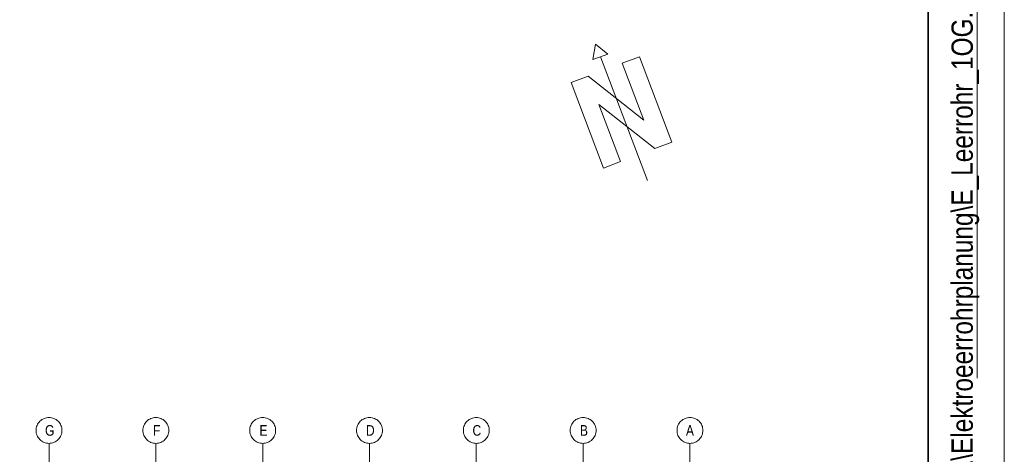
# Model space of a CAD drawing. Extents: x -620 to 300, y 62 to 1107.
# Tile 46 of 256: x 236 to 300, y 280 to 308. Entities that reach past the tile are written whole.
import ezdxf
from ezdxf.lldxf.tags import DXFTag

# ---------------------------------------------------------------- set-up
doc = ezdxf.new("R2010")
doc.units = 0
doc.layers.get('0').update_dxf_attribs({"lineweight": 35})
for name, color, linetype, lineweight in [('iwb_Plankopf Linie', 7, 'Continuous', 13), ('iwb_Plankopf Rahmen', 7, 'Continuous', 35), ('iwb_Plankopf Text', 7, 'Continuous', 18), ('PK_LP_Achsen', 7, 'STRICHPUNKT2', 5)]:
    doc.layers.add(name, color=color, linetype=linetype, lineweight=lineweight)
doc.layers.add('iwb_Plankopf_Nordpfeil_20-82 Grad', color=3, linetype='Continuous', lineweight=18, true_color=0x00ff00)
doc.layers.add('PK_LP_T04', color=5, linetype='Continuous', lineweight=9, true_color=0x0000ff)
doc.styles.get("Standard").update_dxf_attribs({"font": 'ARIALN.TTF'})
tags = doc.linetypes.add('STRICHPUNKT2', pattern=[12.7, 6.35, -3.175, 0, -3.175]).pattern_tags.tags
tags[10:11] = [DXFTag(74, 4), DXFTag(75, 0), DXFTag(340, '0'), DXFTag(46, 0.0), DXFTag(50, 0.0), DXFTag(44, 0.0), DXFTag(45, 0.0)]
tags[8:9] = [DXFTag(74, 4), DXFTag(75, 0), DXFTag(340, '0'), DXFTag(46, 0.0), DXFTag(50, 0.0), DXFTag(44, 0.0), DXFTag(45, 0.0)]
tags[6:7] = [DXFTag(74, 4), DXFTag(75, 0), DXFTag(340, '0'), DXFTag(46, 0.0), DXFTag(50, 0.0), DXFTag(44, 0.0), DXFTag(45, 0.0)]
tags[4:5] = [DXFTag(74, 4), DXFTag(75, 0), DXFTag(340, '0'), DXFTag(46, 0.0), DXFTag(50, 0.0), DXFTag(44, 0.0), DXFTag(45, 0.0)]

# ---------------------------------------------------------------- blocks, each defined once
blk = doc.blocks.new('Blockreferenz-A06G9FR58I')
at = {"layer": 'PK_LP_Achsen', "linetype": 'ByBlock', "ltscale": 0.13}
for p, q in [((236.986, 281.797), (237.042, 281.859)), ((237.042, 281.859), (237.103, 281.915)), ((237.103, 281.915), (237.17, 281.964)), ((237.17, 281.964), (237.242, 282.007)), ((237.242, 282.007), (237.317, 282.043)), ((237.317, 282.043), (237.396, 282.071)), ((237.396, 282.071), (237.477, 282.091)), ((237.477, 282.091), (237.559, 282.103)), ((237.559, 282.103), (237.643, 282.108)), ((237.643, 282.108), (237.726, 282.103)), ((237.726, 282.103), (237.809, 282.091)), ((237.809, 282.091), (237.889, 282.071)), ((237.889, 282.071), (237.968, 282.043)), ((237.968, 282.043), (238.043, 282.007)), ((238.043, 282.007), (238.115, 281.964)), ((238.115, 281.964), (238.182, 281.915)), ((238.182, 281.915), (238.244, 281.859)), ((238.244, 281.859), (238.3, 281.797)), ((243.998, 281.797), (244.054, 281.859)), ((244.054, 281.859), (244.116, 281.915)), ((244.116, 281.915), (244.183, 281.964)), ((244.183, 281.964), (244.255, 282.007)), ((244.255, 282.007), (244.33, 282.043)), ((244.33, 282.043), (244.408, 282.071)), ((244.408, 282.071), (244.489, 282.091)), ((244.489, 282.091), (244.572, 282.103)), ((244.572, 282.103), (244.655, 282.108)), ((244.655, 282.108), (244.739, 282.103)), ((244.739, 282.103), (244.821, 282.091)), ((244.821, 282.091), (244.902, 282.071)), ((244.902, 282.071), (244.98, 282.043)), ((244.98, 282.043), (245.056, 282.007)), ((245.056, 282.007), (245.127, 281.964)), ((245.127, 281.964), (245.194, 281.915)), ((245.194, 281.915), (245.256, 281.859)), ((245.256, 281.859), (245.312, 281.797)), ((251.011, 281.797), (251.067, 281.859)), ((251.067, 281.859), (251.128, 281.915)), ((251.128, 281.915), (251.195, 281.964)), ((251.195, 281.964), (251.267, 282.007)), ((251.267, 282.007), (251.342, 282.043)), ((251.342, 282.043), (251.421, 282.071)), ((251.421, 282.071), (251.502, 282.091)), ((251.502, 282.091), (251.584, 282.103)), ((251.584, 282.103), (251.668, 282.108)), ((251.668, 282.108), (251.751, 282.103)), ((251.751, 282.103), (251.834, 282.091)), ((251.834, 282.091), (251.914, 282.071)), ((251.914, 282.071), (251.993, 282.043)), ((251.993, 282.043), (252.068, 282.007)), ((252.068, 282.007), (252.14, 281.964)), ((252.14, 281.964), (252.207, 281.915)), ((252.207, 281.915), (252.269, 281.859)), ((252.269, 281.859), (252.325, 281.797)), ((258.023, 281.797), (258.079, 281.859)), ((258.079, 281.859), (258.141, 281.915)), ((258.141, 281.915), (258.208, 281.964)), ((258.208, 281.964), (258.28, 282.007)), ((258.28, 282.007), (258.355, 282.043)), ((258.355, 282.043), (258.433, 282.071)), ((258.433, 282.071), (258.514, 282.091)), ((258.514, 282.091), (258.597, 282.103)), ((258.597, 282.103), (258.68, 282.108)), ((258.68, 282.108), (258.764, 282.103)), ((258.764, 282.103), (258.846, 282.091)), ((258.846, 282.091), (258.927, 282.071)), ((258.927, 282.071), (259.005, 282.043)), ((259.005, 282.043), (259.081, 282.007)), ((259.081, 282.007), (259.152, 281.964)), ((259.152, 281.964), (259.219, 281.915)), ((259.219, 281.915), (259.281, 281.859)), ((259.281, 281.859), (259.337, 281.797)), ((265.036, 281.797), (265.092, 281.859)), ((265.092, 281.859), (265.153, 281.915)), ((265.153, 281.915), (265.22, 281.964)), ((265.22, 281.964), (265.292, 282.007)), ((265.292, 282.007), (265.367, 282.043)), ((265.367, 282.043), (265.446, 282.071)), ((265.446, 282.071), (265.527, 282.091)), ((265.527, 282.091), (265.609, 282.103)), ((265.609, 282.103), (265.693, 282.108)), ((265.693, 282.108), (265.776, 282.103)), ((265.776, 282.103), (265.859, 282.091)), ((265.859, 282.091), (265.939, 282.071)), ((265.939, 282.071), (266.018, 282.043)), ((266.018, 282.043), (266.093, 282.007)), ((266.093, 282.007), (266.165, 281.964)), ((266.165, 281.964), (266.232, 281.915)), ((266.232, 281.915), (266.294, 281.859)), ((266.294, 281.859), (266.35, 281.797)), ((272.048, 281.797), (272.104, 281.859)), ((272.104, 281.859), (272.166, 281.915)), ((272.166, 281.915), (272.233, 281.964)), ((272.233, 281.964), (272.305, 282.007)), ((272.305, 282.007), (272.38, 282.043)), ((272.38, 282.043), (272.458, 282.071)), ((272.458, 282.071), (272.539, 282.091)), ((272.539, 282.091), (272.622, 282.103)), ((272.622, 282.103), (272.705, 282.108)), ((272.705, 282.108), (272.789, 282.103)), ((272.789, 282.103), (272.871, 282.091)), ((272.871, 282.091), (272.952, 282.071)), ((272.952, 282.071), (273.03, 282.043)), ((273.03, 282.043), (273.106, 282.007)), ((273.106, 282.007), (273.177, 281.964)), ((273.177, 281.964), (273.244, 281.915)), ((273.244, 281.915), (273.306, 281.859)), ((273.306, 281.859), (273.362, 281.797)), ((279.061, 281.797), (279.117, 281.859)), ((279.117, 281.859), (279.178, 281.915)), ((279.178, 281.915), (279.245, 281.964)), ((279.245, 281.964), (279.317, 282.007)), ((279.317, 282.007), (279.392, 282.043)), ((279.392, 282.043), (279.471, 282.071)), ((279.471, 282.071), (279.552, 282.091)), ((279.552, 282.091), (279.634, 282.103)), ((279.634, 282.103), (279.718, 282.108)), ((279.718, 282.108), (279.801, 282.103)), ((279.801, 282.103), (279.884, 282.091)), ((279.884, 282.091), (279.964, 282.071)), ((279.964, 282.071), (280.043, 282.043)), ((280.043, 282.043), (280.118, 282.007)), ((280.118, 282.007), (280.19, 281.964)), ((280.19, 281.964), (280.257, 281.915)), ((280.257, 281.915), (280.319, 281.859)), ((280.319, 281.859), (280.375, 281.797)), ((236.793, 281.258), (236.797, 281.341)), ((236.797, 281.174), (236.793, 281.258)), ((236.797, 281.341), (236.809, 281.423)), ((236.809, 281.092), (236.797, 281.174)), ((236.809, 281.423), (236.829, 281.504)), ((236.829, 281.504), (236.857, 281.583)), ((236.857, 281.583), (236.893, 281.658)), ((236.893, 281.658), (236.936, 281.73)), ((236.936, 281.73), (236.986, 281.797)), ((238.3, 281.797), (238.349, 281.73)), ((238.349, 281.73), (238.392, 281.658)), ((238.392, 281.658), (238.428, 281.583)), ((238.428, 281.583), (238.456, 281.504)), ((238.456, 281.504), (238.476, 281.423)), ((238.476, 281.423), (238.489, 281.341)), ((238.489, 281.174), (238.476, 281.092)), ((238.489, 281.341), (238.493, 281.258)), ((238.493, 281.258), (238.489, 281.174)), ((243.805, 281.258), (243.809, 281.341)), ((243.809, 281.174), (243.805, 281.258)), ((243.809, 281.341), (243.822, 281.423)), ((243.822, 281.092), (243.809, 281.174)), ((243.822, 281.423), (243.842, 281.504)), ((243.842, 281.504), (243.87, 281.583)), ((243.87, 281.583), (243.906, 281.658)), ((243.906, 281.658), (243.948, 281.73)), ((243.948, 281.73), (243.998, 281.797)), ((245.312, 281.797), (245.362, 281.73)), ((245.362, 281.73), (245.405, 281.658)), ((245.405, 281.658), (245.44, 281.583)), ((245.44, 281.583), (245.469, 281.504)), ((245.469, 281.504), (245.489, 281.423)), ((245.489, 281.423), (245.501, 281.341)), ((245.501, 281.174), (245.489, 281.092)), ((245.501, 281.341), (245.505, 281.258)), ((245.505, 281.258), (245.501, 281.174)), ((250.818, 281.258), (250.822, 281.341)), ((250.822, 281.174), (250.818, 281.258)), ((250.822, 281.341), (250.834, 281.423)), ((250.834, 281.092), (250.822, 281.174)), ((250.834, 281.423), (250.854, 281.504)), ((250.854, 281.504), (250.882, 281.583)), ((250.882, 281.583), (250.918, 281.658)), ((250.918, 281.658), (250.961, 281.73)), ((250.961, 281.73), (251.011, 281.797)), ((252.325, 281.797), (252.374, 281.73)), ((252.374, 281.73), (252.417, 281.658)), ((252.417, 281.658), (252.453, 281.583)), ((252.453, 281.583), (252.481, 281.504)), ((252.481, 281.504), (252.501, 281.423)), ((252.501, 281.423), (252.514, 281.341)), ((252.514, 281.174), (252.501, 281.092)), ((252.514, 281.341), (252.518, 281.258)), ((252.518, 281.258), (252.514, 281.174)), ((257.83, 281.258), (257.834, 281.341)), ((257.834, 281.174), (257.83, 281.258)), ((257.834, 281.341), (257.847, 281.423)), ((257.847, 281.092), (257.834, 281.174)), ((257.847, 281.423), (257.867, 281.504)), ((257.867, 281.504), (257.895, 281.583)), ((257.895, 281.583), (257.931, 281.658)), ((257.931, 281.658), (257.973, 281.73)), ((257.973, 281.73), (258.023, 281.797)), ((259.337, 281.797), (259.387, 281.73)), ((259.387, 281.73), (259.43, 281.658)), ((259.43, 281.658), (259.465, 281.583)), ((259.465, 281.583), (259.494, 281.504)), ((259.494, 281.504), (259.514, 281.423)), ((259.514, 281.423), (259.526, 281.341)), ((259.526, 281.174), (259.514, 281.092)), ((259.526, 281.341), (259.53, 281.258)), ((259.53, 281.258), (259.526, 281.174)), ((264.843, 281.258), (264.847, 281.341)), ((264.847, 281.174), (264.843, 281.258)), ((264.847, 281.341), (264.859, 281.423)), ((264.859, 281.092), (264.847, 281.174)), ((264.859, 281.423), (264.879, 281.504)), ((264.879, 281.504), (264.907, 281.583)), ((264.907, 281.583), (264.943, 281.658)), ((264.943, 281.658), (264.986, 281.73)), ((264.986, 281.73), (265.036, 281.797)), ((266.35, 281.797), (266.399, 281.73)), ((266.399, 281.73), (266.442, 281.658)), ((266.442, 281.658), (266.478, 281.583)), ((266.478, 281.583), (266.506, 281.504)), ((266.506, 281.504), (266.526, 281.423)), ((266.526, 281.423), (266.539, 281.341)), ((266.539, 281.174), (266.526, 281.092)), ((266.539, 281.341), (266.543, 281.258)), ((266.543, 281.258), (266.539, 281.174)), ((271.855, 281.258), (271.859, 281.341)), ((271.859, 281.174), (271.855, 281.258)), ((271.859, 281.341), (271.872, 281.423)), ((271.872, 281.092), (271.859, 281.174)), ((271.872, 281.423), (271.892, 281.504)), ((271.892, 281.504), (271.92, 281.583)), ((271.92, 281.583), (271.956, 281.658)), ((271.956, 281.658), (271.998, 281.73)), ((271.998, 281.73), (272.048, 281.797)), ((273.362, 281.797), (273.412, 281.73)), ((273.412, 281.73), (273.455, 281.658)), ((273.455, 281.658), (273.49, 281.583)), ((273.49, 281.583), (273.519, 281.504)), ((273.519, 281.504), (273.539, 281.423)), ((273.539, 281.423), (273.551, 281.341)), ((273.551, 281.174), (273.539, 281.092)), ((273.551, 281.341), (273.555, 281.258)), ((273.555, 281.258), (273.551, 281.174)), ((278.868, 281.258), (278.872, 281.341)), ((278.872, 281.174), (278.868, 281.258)), ((278.872, 281.341), (278.884, 281.423)), ((278.884, 281.092), (278.872, 281.174)), ((278.884, 281.423), (278.904, 281.504)), ((278.904, 281.504), (278.932, 281.583)), ((278.932, 281.583), (278.968, 281.658)), ((278.968, 281.658), (279.011, 281.73)), ((279.011, 281.73), (279.061, 281.797)), ((280.375, 281.797), (280.424, 281.73)), ((280.424, 281.73), (280.467, 281.658)), ((280.467, 281.658), (280.503, 281.583)), ((280.503, 281.583), (280.531, 281.504)), ((280.531, 281.504), (280.551, 281.423)), ((280.551, 281.423), (280.564, 281.341)), ((280.564, 281.174), (280.551, 281.092)), ((280.564, 281.341), (280.568, 281.258)), ((280.568, 281.258), (280.564, 281.174)), ((236.829, 281.011), (236.809, 281.092)), ((236.857, 280.932), (236.829, 281.011)), ((236.893, 280.857), (236.857, 280.932)), ((236.936, 280.785), (236.893, 280.857)), ((236.986, 280.718), (236.936, 280.785)), ((237.042, 280.656), (236.986, 280.718)), ((237.103, 280.6), (237.042, 280.656)), ((237.17, 280.551), (237.103, 280.6)), ((237.242, 280.508), (237.17, 280.551)), ((238.115, 280.551), (238.043, 280.508)), ((238.182, 280.6), (238.115, 280.551)), ((238.244, 280.656), (238.182, 280.6)), ((238.3, 280.718), (238.244, 280.656)), ((238.349, 280.785), (238.3, 280.718)), ((238.392, 280.857), (238.349, 280.785)), ((238.428, 280.932), (238.392, 280.857)), ((238.456, 281.011), (238.428, 280.932)), ((238.476, 281.092), (238.456, 281.011)), ((243.842, 281.011), (243.822, 281.092)), ((243.87, 280.932), (243.842, 281.011)), ((243.906, 280.857), (243.87, 280.932)), ((243.948, 280.785), (243.906, 280.857)), ((243.998, 280.718), (243.948, 280.785)), ((244.054, 280.656), (243.998, 280.718)), ((244.116, 280.6), (244.054, 280.656)), ((244.183, 280.551), (244.116, 280.6)), ((244.255, 280.508), (244.183, 280.551)), ((245.127, 280.551), (245.056, 280.508)), ((245.194, 280.6), (245.127, 280.551)), ((245.256, 280.656), (245.194, 280.6)), ((245.312, 280.718), (245.256, 280.656)), ((245.362, 280.785), (245.312, 280.718)), ((245.405, 280.857), (245.362, 280.785)), ((245.44, 280.932), (245.405, 280.857)), ((245.469, 281.011), (245.44, 280.932)), ((245.489, 281.092), (245.469, 281.011)), ((250.854, 281.011), (250.834, 281.092)), ((250.882, 280.932), (250.854, 281.011)), ((250.918, 280.857), (250.882, 280.932)), ((250.961, 280.785), (250.918, 280.857)), ((251.011, 280.718), (250.961, 280.785)), ((251.067, 280.656), (251.011, 280.718)), ((251.128, 280.6), (251.067, 280.656)), ((251.195, 280.551), (251.128, 280.6)), ((251.267, 280.508), (251.195, 280.551)), ((252.14, 280.551), (252.068, 280.508)), ((252.207, 280.6), (252.14, 280.551)), ((252.269, 280.656), (252.207, 280.6)), ((252.325, 280.718), (252.269, 280.656)), ((252.374, 280.785), (252.325, 280.718)), ((252.417, 280.857), (252.374, 280.785)), ((252.453, 280.932), (252.417, 280.857)), ((252.481, 281.011), (252.453, 280.932)), ((252.501, 281.092), (252.481, 281.011)), ((257.867, 281.011), (257.847, 281.092)), ((257.895, 280.932), (257.867, 281.011)), ((257.931, 280.857), (257.895, 280.932)), ((257.973, 280.785), (257.931, 280.857)), ((258.023, 280.718), (257.973, 280.785)), ((258.079, 280.656), (258.023, 280.718)), ((258.141, 280.6), (258.079, 280.656)), ((258.208, 280.551), (258.141, 280.6)), ((258.28, 280.508), (258.208, 280.551)), ((259.152, 280.551), (259.081, 280.508)), ((259.219, 280.6), (259.152, 280.551)), ((259.281, 280.656), (259.219, 280.6)), ((259.337, 280.718), (259.281, 280.656)), ((259.387, 280.785), (259.337, 280.718)), ((259.43, 280.857), (259.387, 280.785)), ((259.465, 280.932), (259.43, 280.857)), ((259.494, 281.011), (259.465, 280.932)), ((259.514, 281.092), (259.494, 281.011)), ((264.879, 281.011), (264.859, 281.092)), ((264.907, 280.932), (264.879, 281.011)), ((264.943, 280.857), (264.907, 280.932)), ((264.986, 280.785), (264.943, 280.857)), ((265.036, 280.718), (264.986, 280.785)), ((265.092, 280.656), (265.036, 280.718)), ((265.153, 280.6), (265.092, 280.656)), ((265.22, 280.551), (265.153, 280.6)), ((265.292, 280.508), (265.22, 280.551)), ((266.165, 280.551), (266.093, 280.508)), ((266.232, 280.6), (266.165, 280.551)), ((266.294, 280.656), (266.232, 280.6)), ((266.35, 280.718), (266.294, 280.656)), ((266.399, 280.785), (266.35, 280.718)), ((266.442, 280.857), (266.399, 280.785)), ((266.478, 280.932), (266.442, 280.857)), ((266.506, 281.011), (266.478, 280.932)), ((266.526, 281.092), (266.506, 281.011)), ((271.892, 281.011), (271.872, 281.092)), ((271.92, 280.932), (271.892, 281.011)), ((271.956, 280.857), (271.92, 280.932)), ((271.998, 280.785), (271.956, 280.857)), ((272.048, 280.718), (271.998, 280.785)), ((272.104, 280.656), (272.048, 280.718)), ((272.166, 280.6), (272.104, 280.656)), ((272.233, 280.551), (272.166, 280.6)), ((272.305, 280.508), (272.233, 280.551)), ((273.177, 280.551), (273.106, 280.508)), ((273.244, 280.6), (273.177, 280.551)), ((273.306, 280.656), (273.244, 280.6)), ((273.362, 280.718), (273.306, 280.656)), ((273.412, 280.785), (273.362, 280.718)), ((273.455, 280.857), (273.412, 280.785)), ((273.49, 280.932), (273.455, 280.857)), ((273.519, 281.011), (273.49, 280.932)), ((273.539, 281.092), (273.519, 281.011)), ((278.904, 281.011), (278.884, 281.092)), ((278.932, 280.932), (278.904, 281.011)), ((278.968, 280.857), (278.932, 280.932)), ((279.011, 280.785), (278.968, 280.857)), ((279.061, 280.718), (279.011, 280.785)), ((279.117, 280.656), (279.061, 280.718)), ((279.178, 280.6), (279.117, 280.656)), ((279.245, 280.551), (279.178, 280.6)), ((279.317, 280.508), (279.245, 280.551)), ((280.19, 280.551), (280.118, 280.508)), ((280.257, 280.6), (280.19, 280.551)), ((280.319, 280.656), (280.257, 280.6)), ((280.375, 280.718), (280.319, 280.656)), ((280.424, 280.785), (280.375, 280.718)), ((280.467, 280.857), (280.424, 280.785)), ((280.503, 280.932), (280.467, 280.857)), ((280.531, 281.011), (280.503, 280.932)), ((280.551, 281.092), (280.531, 281.011)), ((237.317, 280.472), (237.242, 280.508)), ((237.396, 280.444), (237.317, 280.472)), ((237.477, 280.424), (237.396, 280.444)), ((237.559, 280.412), (237.477, 280.424)), ((237.643, 280.408), (237.559, 280.412)), ((237.726, 280.412), (237.643, 280.408)), ((237.809, 280.424), (237.726, 280.412)), ((237.889, 280.444), (237.809, 280.424)), ((237.968, 280.472), (237.889, 280.444)), ((238.043, 280.508), (237.968, 280.472)), ((244.33, 280.472), (244.255, 280.508)), ((244.408, 280.444), (244.33, 280.472)), ((244.489, 280.424), (244.408, 280.444)), ((244.572, 280.412), (244.489, 280.424)), ((244.655, 280.408), (244.572, 280.412)), ((244.739, 280.412), (244.655, 280.408)), ((244.821, 280.424), (244.739, 280.412)), ((244.902, 280.444), (244.821, 280.424)), ((244.98, 280.472), (244.902, 280.444)), ((245.056, 280.508), (244.98, 280.472)), ((251.342, 280.472), (251.267, 280.508)), ((251.421, 280.444), (251.342, 280.472)), ((251.502, 280.424), (251.421, 280.444)), ((251.584, 280.412), (251.502, 280.424)), ((251.668, 280.408), (251.584, 280.412)), ((251.751, 280.412), (251.668, 280.408)), ((251.834, 280.424), (251.751, 280.412)), ((251.914, 280.444), (251.834, 280.424)), ((251.993, 280.472), (251.914, 280.444)), ((252.068, 280.508), (251.993, 280.472)), ((258.355, 280.472), (258.28, 280.508)), ((258.433, 280.444), (258.355, 280.472)), ((258.514, 280.424), (258.433, 280.444)), ((258.597, 280.412), (258.514, 280.424)), ((258.68, 280.408), (258.597, 280.412)), ((258.764, 280.412), (258.68, 280.408)), ((258.846, 280.424), (258.764, 280.412)), ((258.927, 280.444), (258.846, 280.424)), ((259.005, 280.472), (258.927, 280.444)), ((259.081, 280.508), (259.005, 280.472)), ((265.367, 280.472), (265.292, 280.508)), ((265.446, 280.444), (265.367, 280.472)), ((265.527, 280.424), (265.446, 280.444)), ((265.609, 280.412), (265.527, 280.424)), ((265.693, 280.408), (265.609, 280.412)), ((265.776, 280.412), (265.693, 280.408)), ((265.859, 280.424), (265.776, 280.412)), ((265.939, 280.444), (265.859, 280.424)), ((266.018, 280.472), (265.939, 280.444)), ((266.093, 280.508), (266.018, 280.472)), ((272.38, 280.472), (272.305, 280.508)), ((272.458, 280.444), (272.38, 280.472)), ((272.539, 280.424), (272.458, 280.444)), ((272.622, 280.412), (272.539, 280.424)), ((272.705, 280.408), (272.622, 280.412)), ((272.789, 280.412), (272.705, 280.408)), ((272.871, 280.424), (272.789, 280.412)), ((272.952, 280.444), (272.871, 280.424)), ((273.03, 280.472), (272.952, 280.444)), ((273.106, 280.508), (273.03, 280.472)), ((279.392, 280.472), (279.317, 280.508)), ((279.471, 280.444), (279.392, 280.472)), ((279.552, 280.424), (279.471, 280.444)), ((279.634, 280.412), (279.552, 280.424)), ((279.718, 280.408), (279.634, 280.412)), ((279.801, 280.412), (279.718, 280.408)), ((279.884, 280.424), (279.801, 280.412)), ((279.964, 280.444), (279.884, 280.424)), ((280.043, 280.472), (279.964, 280.444)), ((280.118, 280.508), (280.043, 280.472))]:
    blk.add_line(p, q, dxfattribs=at)
at = {"layer": 'PK_LP_Achsen', "linetype": 'STRICHPUNKT2', "ltscale": 0.13}
for p, q in [((237.643, 280.408), (237.643, 239.291)), ((244.655, 280.408), (244.655, 239.291)), ((251.668, 280.408), (251.668, 239.291)), ((258.68, 280.408), (258.68, 239.291)), ((265.693, 280.408), (265.693, 239.291)), ((272.705, 280.408), (272.705, 239.291)), ((279.718, 280.408), (279.718, 239.291))]:
    blk.add_line(p, q, dxfattribs=at)
at = {"layer": 'PK_LP_Achsen', "linetype": 'ByBlock', "ltscale": 0.13, "char_height": 0.69538, "attachment_point": 1}
for s, insert in [('{\\fArial Narrow;G}', (237.379, 281.605)), ('{\\fArial Narrow;F}', (244.463, 281.605)), ('{\\fArial Narrow;E}', (251.455, 281.605)), ('{\\fArial Narrow;D}', (258.445, 281.605)), ('{\\fArial Narrow;C}', (265.441, 281.605)), ('{\\fArial Narrow;B}', (272.49, 281.605)), ('{\\fArial Narrow;A}', (279.451, 281.605))]:
    blk.add_mtext(s, dxfattribs=dict(at, insert=insert))
blk = doc.blocks.new('Blockreferenz-A06G9FR78I')
at = {"color": 0, "lineweight": -2}
for p, q in [((273.514, 306.639), (273.349, 305.614)), ((273.514, 306.639), (274.32, 305.983)), ((273.349, 305.614), (274.32, 305.983)), ((273.834, 305.798), (276.927, 297.666)), ((276.397, 305.81), (275.276, 305.384)), ((275.276, 305.384), (276.397, 305.81)), ((278.53, 300.202), (276.397, 305.81)), ((276.698, 301.645), (275.276, 305.384)), ((273.032, 304.53), (271.911, 304.104)), ((273.032, 304.53), (276.698, 301.645)), ((271.911, 304.104), (274.043, 298.496)), ((275.165, 298.922), (273.743, 302.661)), ((277.408, 299.775), (273.743, 302.661)), ((278.53, 300.202), (277.408, 299.775)), ((277.408, 299.775), (278.53, 300.202)), ((274.043, 298.496), (275.165, 298.922))]:
    blk.add_line(p, q, dxfattribs=at)

msp = doc.modelspace()

# ---------------------------------------------------------------- linework, layer by layer
at = {"layer": 'iwb_Plankopf Linie', "ltscale": 0.13}
msp.add_line((295.353, 67.433), (295.353, 359.433), dxfattribs=at)
at = {"layer": 'iwb_Plankopf Rahmen', "ltscale": 0.35}
msp.add_line((295.353, 359.433), (295.353, 67.433), dxfattribs=at)
at = {"layer": 'iwb_Plankopf Rahmen', "color": 8, "lineweight": 13, "ltscale": 0.13, "true_color": 0x808080}
msp.add_lwpolyline([(300.353, 62.433), (-619.647, 62.433), (-619.647, 1107.433), (300.353, 1107.433), (300.353, 62.433)], close=True, dxfattribs=at)
at = {"layer": 'iwb_Plankopf Rahmen', "ltscale": 0.35}
msp.add_lwpolyline([(-599.647, 67.433), (-599.647, 1102.433), (295.353, 1102.433), (295.353, 67.433), (-599.647, 67.433)], close=True, dxfattribs=at)

# ---------------------------------------------------------------- block references
at = {"layer": 'iwb_Plankopf_Nordpfeil_20-82 Grad', "ltscale": 0.18}
msp.add_blockref('Blockreferenz-A06G9FR78I', (0, 0), dxfattribs=at)
at = {"layer": 'PK_LP_T04', "ltscale": 0.13}
msp.add_blockref('Blockreferenz-A06G9FR58I', (0, 0), dxfattribs=at)

# ---------------------------------------------------------------- texts
at = {"layer": 'iwb_Plankopf Text', "ltscale": 0.18, "insert": (296.886, 74.512), "char_height": 1.4, "attachment_point": 1, "rotation": 90, "line_spacing_factor": 1.002}
msp.add_mtext('{\\fArial Narrow;\\\\srvnovamd01\\Nova_MD\\TGA\\60202 Pro Potsdam\\04 NB GES Krampnitz\\09 NOVA\\60202-04_AP_NB GES Krampnitz\\TGA\\Elektro\\Leerrohrplanung\\E_Leerrohr_1OG.n4m007KRA_ELT_5_LR_01_004_P_A}', dxfattribs=at)

doc.saveas('drawing.dxf')
